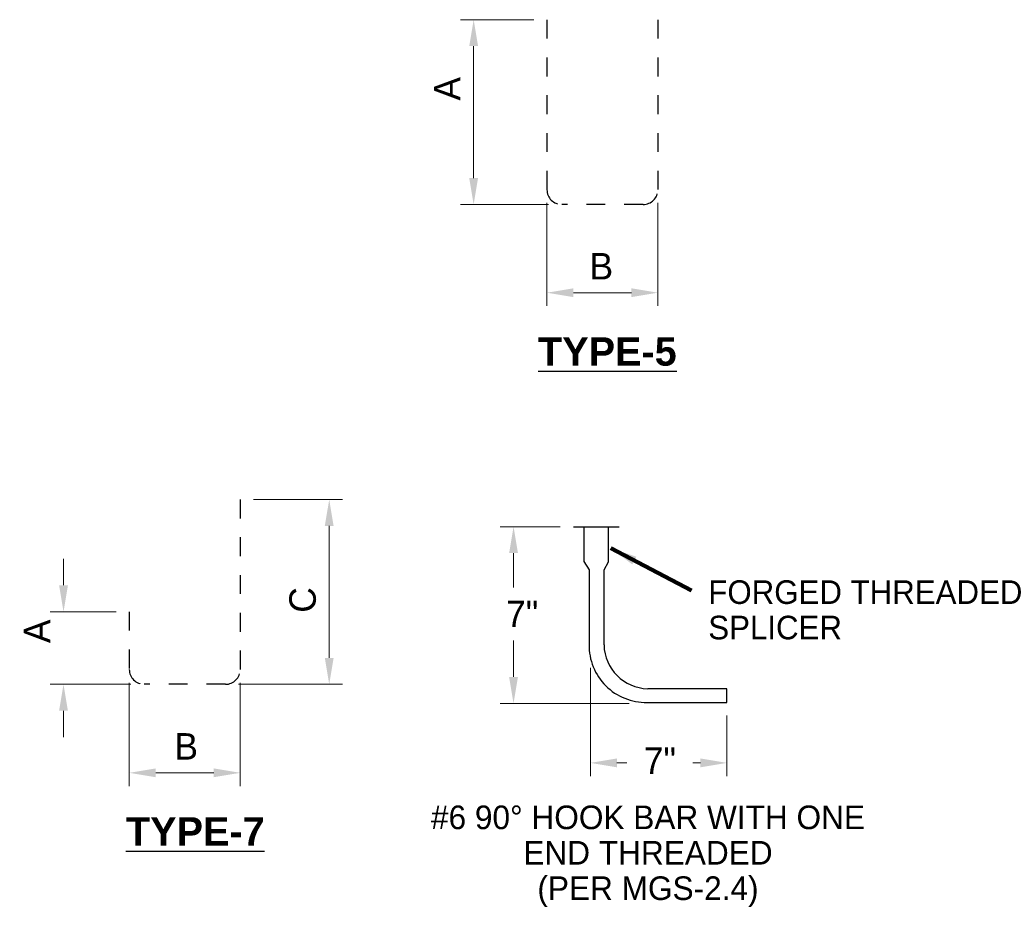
# Model space of a CAD drawing. Header units: feet. Extents: x -744 to -375, y 205 to 389.
# Tile 9 of 40: x -557.96 to -552.75, y 226.91 to 231.6. Entities that reach past the tile are written whole.
import ezdxf
from ezdxf.enums import TextEntityAlignment as Align

# ---------------------------------------------------------------- set-up
doc = ezdxf.new("R2010")
doc.units = ezdxf.units.FT
doc.header["$MEASUREMENT"] = 0
doc.linetypes.add('D', pattern=[0.85, 0.75, -0.1])
doc.linetypes.add('F', pattern=[0.15, 0.1, -0.05])
doc.layers.add('REBAR', color=141, linetype='D')
doc.layers.add('TEXT', color=7, linetype='Continuous')
doc.styles.add('Slanted Normal (0.14) Font 31', font='font31.shx', dxfattribs={"height": 0.14})
doc.styles.add('SOLID', font='arialbd.ttf')
doc.dimstyles.new('Dec Slant 0', dxfattribs={"dimtxt": 0.14, "dimasz": 0.14, "dimexe": 0.07, "dimexo": 0.07, "dimgap": 0.07, "dimtad": 1, "dimdec": 0, "dimzin": 3, "dimdsep": 46, "dimtxsty": 'Slanted Normal (0.14) Font 31', "dimcen": 0.09, "dimclrd": 97, "dimclre": 97, "dimclrt": 7, "dimadec": 0, "dimazin": 3, "dimtfac": 1, "dimtdec": 0, "dimtofl": 0, "dimtmove": 1, "dimatfit": 1, "dimfxl": 1, "dimtzin": 3, "dimlwd": 0, "dimlwe": 0, "dimarcsym": 0})

# ---------------------------------------------------------------- blocks, each defined once
blk = doc.blocks.new('*D1165')
at = {"layer": 'Defpoints', "color": 0, "transparency": 16777216}
for p in [(-556.791, 229.0637), (-556.3202, 229.0637), (-556.8693, 228.0855)]:
    blk.add_point(p, dxfattribs=at)
at = {"layer": 'TEXT', "lineweight": 0, "transparency": 16777216}
for p, q in [((-556.721, 229.0637), (-556.2502, 229.0637)), ((-556.7993, 228.0855), (-556.2502, 228.0855))]:
    blk.add_line(p, q, dxfattribs=at)
at = {"layer": 'TEXT', "color": 0, "lineweight": 0, "transparency": 16777216}
blk.add_line((-556.3202, 228.2255), (-556.3202, 228.9237), dxfattribs=at)
at = {"layer": 'TEXT', "color": 0, "transparency": 16777216}
for points in [[(-556.3436, 228.9237), (-556.2969, 228.9237), (-556.3202, 229.0637)], [(-556.3436, 228.2255), (-556.2969, 228.2255), (-556.3202, 228.0855)]]:
    blk.add_solid(points, dxfattribs=at)
at = {"layer": 'TEXT', "color": 0, "transparency": 16777216, "insert": (-556.4602, 228.5319), "char_height": 0.14, "attachment_point": 5, "rotation": 90, "style": 'Slanted Normal (0.14) Font 31'}
blk.add_mtext('C', dxfattribs=at)
blk = doc.blocks.new('*D1166')
at = {"layer": 'Defpoints', "color": 0, "transparency": 16777216}
for p in [(-557.3779, 228.1638), (-556.791, 228.1638), (-556.791, 227.6169)]:
    blk.add_point(p, dxfattribs=at)
at = {"layer": 'TEXT', "lineweight": 0, "transparency": 16777216}
for p, q in [((-557.3779, 228.0938), (-557.3779, 227.5469)), ((-556.791, 228.0938), (-556.791, 227.5469))]:
    blk.add_line(p, q, dxfattribs=at)
at = {"layer": 'TEXT', "color": 0, "lineweight": 0, "transparency": 16777216}
blk.add_line((-557.2379, 227.6169), (-556.931, 227.6169), dxfattribs=at)
at = {"layer": 'TEXT', "color": 0, "transparency": 16777216}
for points in [[(-557.2379, 227.6403), (-557.2379, 227.5936), (-557.3779, 227.6169)], [(-556.931, 227.6403), (-556.931, 227.5936), (-556.791, 227.6169)]]:
    blk.add_solid(points, dxfattribs=at)
at = {"layer": 'TEXT', "color": 0, "transparency": 16777216, "insert": (-557.0768, 227.7569), "char_height": 0.14, "attachment_point": 5, "style": 'Slanted Normal (0.14) Font 31'}
blk.add_mtext('B', dxfattribs=at)
blk = doc.blocks.new('*D1167')
at = {"layer": 'Defpoints', "color": 0, "transparency": 16777216}
for p in [(-557.3779, 228.4695), (-557.7259, 228.0854), (-557.2996, 228.0854)]:
    blk.add_point(p, dxfattribs=at)
at = {"layer": 'TEXT', "color": 0, "lineweight": 0, "transparency": 16777216}
for p, q in [((-557.7259, 228.6095), (-557.7259, 228.7495)), ((-557.7259, 227.9454), (-557.7259, 227.8054))]:
    blk.add_line(p, q, dxfattribs=at)
at = {"layer": 'TEXT', "lineweight": 0, "transparency": 16777216}
for p, q in [((-557.4479, 228.4695), (-557.7959, 228.4695)), ((-557.3696, 228.0854), (-557.7959, 228.0854))]:
    blk.add_line(p, q, dxfattribs=at)
at = {"layer": 'TEXT', "color": 0, "transparency": 16777216}
for points in [[(-557.7492, 228.6095), (-557.7026, 228.6095), (-557.7259, 228.4695)], [(-557.7492, 227.9454), (-557.7026, 227.9454), (-557.7259, 228.0854)]]:
    blk.add_solid(points, dxfattribs=at)
at = {"layer": 'TEXT', "color": 0, "transparency": 16777216, "insert": (-557.8659, 228.3661), "char_height": 0.14, "attachment_point": 5, "rotation": 90, "style": 'Slanted Normal (0.14) Font 31'}
blk.add_mtext('A', dxfattribs=at)
blk = doc.blocks.new('*D1172')
at = {"layer": 'Defpoints', "color": 0, "transparency": 16777216}
for p in [(-555.1683, 230.7039), (-554.5815, 230.7039), (-554.5815, 230.1585)]:
    blk.add_point(p, dxfattribs=at)
at = {"layer": 'TEXT', "lineweight": 0, "transparency": 16777216}
for p, q in [((-555.1683, 230.6339), (-555.1683, 230.0885)), ((-554.5815, 230.6339), (-554.5815, 230.0885))]:
    blk.add_line(p, q, dxfattribs=at)
at = {"layer": 'TEXT', "color": 0, "lineweight": 0, "transparency": 16777216}
blk.add_line((-555.0283, 230.1585), (-554.7215, 230.1585), dxfattribs=at)
at = {"layer": 'TEXT', "color": 0, "transparency": 16777216}
for points in [[(-555.0283, 230.1818), (-555.0283, 230.1352), (-555.1683, 230.1585)], [(-554.7215, 230.1818), (-554.7215, 230.1352), (-554.5815, 230.1585)]]:
    blk.add_solid(points, dxfattribs=at)
at = {"layer": 'TEXT', "color": 0, "transparency": 16777216, "insert": (-554.8806, 230.2985), "char_height": 0.14, "attachment_point": 5, "style": 'Slanted Normal (0.14) Font 31'}
blk.add_mtext('B', dxfattribs=at)
blk = doc.blocks.new('*D1173')
at = {"layer": 'Defpoints', "color": 0, "transparency": 16777216}
for p in [(-555.1683, 231.6038), (-555.5561, 230.6256), (-555.0901, 230.6256)]:
    blk.add_point(p, dxfattribs=at)
at = {"layer": 'TEXT', "lineweight": 0, "transparency": 16777216}
for p, q in [((-555.2383, 231.6038), (-555.6261, 231.6038)), ((-555.1601, 230.6256), (-555.6261, 230.6256))]:
    blk.add_line(p, q, dxfattribs=at)
at = {"layer": 'TEXT', "color": 0, "lineweight": 0, "transparency": 16777216}
blk.add_line((-555.5561, 231.4638), (-555.5561, 230.7656), dxfattribs=at)
at = {"layer": 'TEXT', "color": 0, "transparency": 16777216}
for points in [[(-555.5794, 231.4638), (-555.5328, 231.4638), (-555.5561, 231.6038)], [(-555.5794, 230.7656), (-555.5328, 230.7656), (-555.5561, 230.6256)]]:
    blk.add_solid(points, dxfattribs=at)
at = {"layer": 'TEXT', "color": 0, "transparency": 16777216, "insert": (-555.6961, 231.2379), "char_height": 0.14, "attachment_point": 5, "rotation": 90, "style": 'Slanted Normal (0.14) Font 31'}
blk.add_mtext('A', dxfattribs=at)
blk = doc.blocks.new('*D1163')
at = {"layer": 'Defpoints', "color": 0, "transparency": 16777216}
for p in [(-555.0281, 228.9198), (-555.3451, 227.9844), (-554.6625, 227.9844)]:
    blk.add_point(p, dxfattribs=at)
at = {"layer": 'TEXT', "lineweight": 0, "transparency": 16777216}
for p, q in [((-555.0981, 228.9198), (-555.4151, 228.9198)), ((-554.7325, 227.9844), (-555.4151, 227.9844))]:
    blk.add_line(p, q, dxfattribs=at)
at = {"layer": 'TEXT', "color": 0, "lineweight": 0, "transparency": 16777216}
for p, q in [((-555.3451, 228.7798), (-555.3451, 228.5981)), ((-555.3451, 228.1244), (-555.3451, 228.3181))]:
    blk.add_line(p, q, dxfattribs=at)
at = {"layer": 'TEXT', "color": 0, "transparency": 16777216}
for points in [[(-555.3685, 228.7798), (-555.3218, 228.7798), (-555.3451, 228.9198)], [(-555.3685, 228.1244), (-555.3218, 228.1244), (-555.3451, 227.9844)]]:
    blk.add_solid(points, dxfattribs=at)
at = {"layer": 'TEXT', "color": 0, "transparency": 16777216, "insert": (-555.2994, 228.4581), "char_height": 0.14, "attachment_point": 5, "style": 'Slanted Normal (0.14) Font 31'}
blk.add_mtext('7"', dxfattribs=at)
blk = doc.blocks.new('*D1164')
at = {"layer": 'Defpoints', "color": 0, "transparency": 16777216}
for p in [(-554.9383, 228.2419), (-554.2162, 227.9896), (-554.2162, 227.6695)]:
    blk.add_point(p, dxfattribs=at)
at = {"layer": 'TEXT', "lineweight": 0, "transparency": 16777216}
for p, q in [((-554.9383, 228.1719), (-554.9383, 227.5995)), ((-554.2162, 227.9196), (-554.2162, 227.5995))]:
    blk.add_line(p, q, dxfattribs=at)
at = {"layer": 'TEXT', "color": 0, "lineweight": 0, "transparency": 16777216}
for p, q in [((-554.7983, 227.6695), (-554.7459, 227.6695)), ((-554.3562, 227.6695), (-554.3959, 227.6695))]:
    blk.add_line(p, q, dxfattribs=at)
at = {"layer": 'TEXT', "color": 0, "transparency": 16777216}
for points in [[(-554.7983, 227.6929), (-554.7983, 227.6462), (-554.9383, 227.6695)], [(-554.3562, 227.6929), (-554.3562, 227.6462), (-554.2162, 227.6695)]]:
    blk.add_solid(points, dxfattribs=at)
at = {"layer": 'TEXT', "color": 0, "transparency": 16777216, "insert": (-554.5709, 227.681), "char_height": 0.14, "attachment_point": 5, "style": 'Slanted Normal (0.14) Font 31'}
blk.add_mtext('7"', dxfattribs=at)

msp = doc.modelspace()

# ---------------------------------------------------------------- linework, layer by layer
at = {"layer": 'REBAR', "linetype": 'F'}
for p, q in [((-555.16833, 231.60377), (-555.16833, 230.70394)), ((-554.5815, 231.60377), (-554.5815, 230.70394)), ((-554.65975, 230.62577), (-555.09008, 230.62577)), ((-556.79102, 229.06366), (-556.79102, 228.16383)), ((-557.37785, 228.46949), (-557.37785, 228.16383)), ((-556.86927, 228.08549), (-557.2996, 228.08549))]:
    msp.add_line(p, q, dxfattribs=at)
at = {"layer": 'REBAR'}
msp.add_lwpolyline([(-555.02807, 228.91977), (-554.78669, 228.91977)], dxfattribs=at)
msp.add_lwpolyline([(-554.97321, 228.91977), (-554.97321, 228.73612), (-554.94519, 228.69103), (-554.94519, 228.29588, 0.4252252), (-554.63886, 227.98955), (-554.21624, 227.98955), (-554.21624, 228.06219), (-554.63509, 228.06219, -0.4004111), (-554.8665, 228.2936), (-554.8665, 228.69226), (-554.84294, 228.73423), (-554.84294, 228.91977)], format="xyb", dxfattribs=at)
at = {"layer": 'REBAR', "linetype": 'F'}
for centre, start, end in [((-555.09006, 230.7039), 180, 270), ((-554.65969, 230.7039), 270, 0), ((-557.29958, 228.16368), 180, 270), ((-556.86921, 228.16368), 270, 0)]:
    msp.add_arc(centre, 0.07825, start, end, dxfattribs=at)

# ---------------------------------------------------------------- texts
at = {"layer": 'TEXT', "style": 'SOLID'}
for s, p in [('%%uTYPE-5%%U', (-555.21549, 229.92237)), ('%%uTYPE-7%%U', (-557.39556, 227.38209))]:
    msp.add_text(s, height=0.15, dxfattribs=at).set_placement(p, align=Align.TOP_LEFT)
at = {"layer": 'TEXT', "char_height": 0.125, "attachment_point": 3, "line_spacing_factor": 0.9, "style": 'Slanted Normal (0.14) Font 31'}
for s, insert, width in [('\\pxql;FORGED THREADED SPLICER', (-552.54456, 228.63598), 1.7703016), ('\\pxqc;#6 90%%D HOOK BAR WITH ONE END THREADED\\P(PER MGS-2.4)', (-553.4562, 227.44372), 2.3552568)]:
    msp.add_mtext(s, dxfattribs=dict(at, insert=insert, width=width))

# ---------------------------------------------------------------- dimensions: what is measured, and where the dimension line sits
at = {"layer": 'TEXT'}
for base, p1, p2, angle, text, picture, middle in [((-555.5561, 230.62565), (-555.16833, 231.60377), (-555.09006, 230.62565), 270, 'A', '*D1173', (-555.5561, 231.23791)), ((-556.32024, 229.06366), (-556.86927, 228.08549), (-556.79102, 229.06366), 90, 'C', '*D1165', (-556.32024, 228.53189)), ((-557.72591, 228.08543), (-557.37785, 228.46949), (-557.29958, 228.08543), 270, 'A', '*D1167', (-557.72591, 228.36608))]:
    dim = msp.add_linear_dim(base=base, p1=p1, p2=p2, angle=angle, text=text, dimstyle='Dec Slant 0', override={"dimlfac": 12, "dimclrd": 0, "dimclre": 256, "dimclrt": 0}, dxfattribs=at)
    dim.commit()
    dim.dimension.update_dxf_attribs({"geometry": picture, "text_midpoint": middle, "dimtype": 160})
for base, p1, p2, picture, middle in [((-554.5815, 230.1585), (-555.16833, 230.70394), (-554.5815, 230.70394), '*D1172', (-554.88061, 230.1585)), ((-556.79102, 227.61695), (-557.37785, 228.16383), (-556.79102, 228.16383), '*D1166', (-557.07685, 227.61695))]:
    dim = msp.add_linear_dim(base=base, p1=p1, p2=p2, text='B', dimstyle='Dec Slant 0', override={"dimlfac": 12, "dimclrd": 0, "dimclre": 256, "dimclrt": 0}, dxfattribs=at)
    dim.commit()
    dim.dimension.update_dxf_attribs({"geometry": picture, "text_midpoint": middle, "dimtype": 160})
dim = msp.add_linear_dim(base=(-555.34513, 227.98437), p1=(-555.02807, 228.91977), p2=(-554.66248, 227.98437), angle=270, text='7"', dimstyle='Dec Slant 0', override={"dimlfac": 12, "dimclrd": 0, "dimclre": 256, "dimclrt": 0}, dxfattribs=at)
dim.commit()
dim.dimension.update_dxf_attribs({"geometry": '*D1163', "text_midpoint": (-555.29936, 228.45814), "dimtype": 160, "text_rotation": 180})
dim = msp.add_linear_dim(base=(-554.21624, 227.66954), p1=(-554.93829, 228.24187), p2=(-554.21624, 227.98955), text='7"', dimstyle='Dec Slant 0', override={"dimlfac": 12, "dimclrd": 0, "dimclre": 256, "dimclrt": 0}, dxfattribs=at)
dim.commit()
dim.dimension.update_dxf_attribs({"geometry": '*D1164', "text_midpoint": (-554.57087, 227.68104), "dimtype": 160, "text_rotation": 180})

# ---------------------------------------------------------------- leaders
msp.add_leader([(-554.82978, 228.80581), (-554.40431, 228.5812)], dimstyle='Dec Slant 0', override={"dimgap": 0, "dimtad": 0, "dimclrd": 0, "dimlwd": 65534}, dxfattribs=at)

doc.saveas('drawing.dxf')
